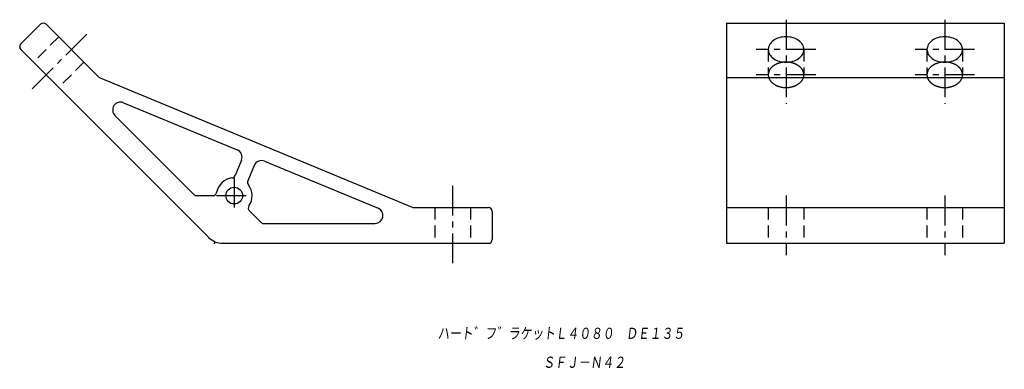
# Model space of a CAD drawing. Extents: x -135 to 113, y -44 to 44.
import ezdxf

# ---------------------------------------------------------------- set-up
doc = ezdxf.new("R2010")
doc.units = 0
doc.linetypes.add('CENTER', pattern=[12, 7.5, -1.5, 1.5, -1.5])
doc.linetypes.add('DASHED', pattern=[4.5, 3, -1.5])
doc.layers.get('0').update_dxf_attribs({"linetype": 'CONTINUOUS'})
doc.styles.get("Standard").update_dxf_attribs({"font": 'txt', "bigfont": 'BIGFONT'})

msp = doc.modelspace()

# ---------------------------------------------------------------- linework, layer by layer
at = {"color": 7, "linetype": 'CONTINUOUS'}
for p, q in [((-134.32, 37.43), (-129.37, 42.38)), ((-114.66, 29.09), (-127.96, 42.38)), ((43.49, 42.67), (113.49, 42.67)), ((43.49, 42.67), (43.49, -12.77)), ((113.49, 42.67), (113.49, -12.77)), ((-86.99, -11.31), (-134.32, 36.02)), ((-114.34, 28.87), (-35.71, -3.7)), ((43.49, 28.95), (113.49, 28.95)), ((-108.42, 22.63), (-79.83, 10.79)), ((-90.75, -0.48), (-110.6, 19.37)), ((-78.75, 8.18), (-80.35, 4.3)), ((-72.9, 7.92), (-44.31, -3.92)), ((-75.51, 6.84), (-77.12, 2.96)), ((-90.04, -0.77), (-85.97, -0.77)), ((-76.74, -4.6), (-73.85, -7.48)), ((-35.33, -3.77), (-16.53, -3.77)), ((-15.53, -4.77), (-15.53, -11.77)), ((43.49, -3.77), (113.49, -3.77)), ((-73.15, -7.77), (-45.07, -7.77)), ((-83.46, -12.77), (-16.53, -12.77)), ((43.49, -12.77), (113.49, -12.77))]:
    msp.add_line(p, q, dxfattribs=at)
at = {"color": 7, "linetype": 'CENTER'}
for p, q in [((58.49, 43.52), (58.49, 22.33)), ((98.49, 43.52), (98.49, 22.33)), ((-117.7, 39.91), (-131.85, 25.76)), ((65.99, 36.02), (50.99, 36.02)), ((105.99, 36.02), (90.99, 36.02)), ((65.99, 29.65), (50.99, 29.65)), ((105.99, 29.65), (90.99, 29.65)), ((-80.56, 3.73), (-80.56, -5.27)), ((-25.53, 1.73), (-25.53, -18.27)), ((-85.06, -0.77), (-76.06, -0.77)), ((58.49, -0.77), (58.49, -15.77)), ((98.49, -0.77), (98.49, -15.77))]:
    msp.add_line(p, q, dxfattribs=at)
at = {"color": 7, "linetype": 'DASHED'}
for p, q in [((-124.77, 39.2), (-131.14, 32.84)), ((53.99, 36.02), (53.99, 29.65)), ((62.99, 36.02), (62.99, 29.65)), ((93.99, 36.02), (93.99, 29.65)), ((102.99, 36.02), (102.99, 29.65)), ((-118.41, 32.84), (-124.77, 26.47)), ((-30.03, -3.77), (-30.03, -12.77)), ((-21.03, -3.77), (-21.03, -12.77)), ((53.99, -3.77), (53.99, -12.77)), ((62.99, -3.77), (62.99, -12.77)), ((93.99, -3.77), (93.99, -12.77)), ((102.99, -3.77), (102.99, -12.77))]:
    msp.add_line(p, q, dxfattribs=at)
at = {"color": 7, "linetype": 'CONTINUOUS'}
for points in [[(62.99, 36.02, 0.098491), (62.65, 37.24, 0.098491), (61.67, 38.27, 0.098491), (60.21, 38.96, 0.098491), (58.49, 39.2, 0.098491), (56.77, 38.96, 0.098491), (55.31, 38.27, 0.098491), (54.33, 37.24, 0.098491), (53.99, 36.02, 0.098491), (54.33, 34.8, 0.098491), (55.31, 33.77, 0.098491), (56.77, 33.08, 0.098491), (58.49, 32.84, 0.098491), (60.21, 33.08, 0.098491), (61.67, 33.77, 0.098491), (62.65, 34.8, 0.098491)], [(102.99, 36.02, 0.098491), (102.65, 37.24, 0.098491), (101.67, 38.27, 0.098491), (100.21, 38.96, 0.098491), (98.49, 39.2, 0.098491), (96.77, 38.96, 0.098491), (95.31, 38.27, 0.098491), (94.33, 37.24, 0.098491), (93.99, 36.02, 0.098491), (94.33, 34.8, 0.098491), (95.31, 33.77, 0.098491), (96.77, 33.08, 0.098491), (98.49, 32.84, 0.098491), (100.21, 33.08, 0.098491), (101.67, 33.77, 0.098491), (102.65, 34.8, 0.098491)]]:
    msp.add_lwpolyline(points, format="xyb", close=True, dxfattribs=at)
at = {"color": 7, "linetype": 'DASHED'}
for points in [[(62.99, 29.65, 0.098491), (62.65, 30.87, 0.098491), (61.67, 31.9, 0.098491), (60.21, 32.59, 0.098491), (58.49, 32.84, 0.098491), (56.77, 32.59, 0.098491), (55.31, 31.9, 0.098491), (54.33, 30.87, 0.098491), (53.99, 29.65, 0.098491), (54.33, 28.44, 0.098491), (55.31, 27.4, 0.098491), (56.77, 26.71, 0.098491), (58.49, 26.47, 0.098491), (60.21, 26.71, 0.098491), (61.67, 27.4, 0.098491), (62.65, 28.44, 0.098491)], [(102.99, 29.65, 0.098491), (102.65, 30.87, 0.098491), (101.67, 31.9, 0.098491), (100.21, 32.59, 0.098491), (98.49, 32.84, 0.098491), (96.77, 32.59, 0.098491), (95.31, 31.9, 0.098491), (94.33, 30.87, 0.098491), (93.99, 29.65, 0.098491), (94.33, 28.44, 0.098491), (95.31, 27.4, 0.098491), (96.77, 26.71, 0.098491), (98.49, 26.47, 0.098491), (100.21, 26.71, 0.098491), (101.67, 27.4, 0.098491), (102.65, 28.44, 0.098491)]]:
    msp.add_lwpolyline(points, format="xyb", close=True, dxfattribs=at)
at = {"color": 7, "linetype": 'CONTINUOUS'}
msp.add_circle((-80.56, -0.77), 2.1, dxfattribs=at)
for centre, radius, start, end in [((-128.66, 41.67), 1, 45, 135), ((-133.61, 36.72), 1, 135, 225), ((-113.95, 29.79), 1, 225, 247.5), ((-109.19, 20.78), 2, 67.5, 225), ((-80.59, 8.94), 2, 337.5, 67.5), ((-73.67, 6.07), 2, 67.5, 157.5), ((-80.56, -0.77), 4.5, 97.5, 169.5243), ((-81.28, 4.68), 1, 277.5, 337.5), ((-76.2, 2.58), 1, 157.5, 217.5), ((-85.97, 0.23), 1, 270, 349.5243), ((-80.56, -0.77), 4.5, 325.4757, 37.5), ((-90.04, 0.23), 1, 225, 270), ((-76.03, -3.89), 1, 145.4757, 225), ((-45.07, -5.77), 2, 270, 67.5), ((-35.33, -2.77), 1, 247.5, 270), ((-16.53, -4.77), 1, 0, 90), ((-73.15, -6.77), 1, 225, 270), ((-83.46, -7.77), 5, 225, 270), ((-16.53, -11.77), 1, 270, 360)]:
    msp.add_arc(centre, radius, start, end, dxfattribs=at)
msp.add_point((-85.53, -12.77), dxfattribs=at)

# ---------------------------------------------------------------- texts
at = {"color": 7, "linetype": 'CONTINUOUS', "oblique": 7}
for s, width, p in [('ハート゛フ゛ラケットＬ４０８０\u3000ＤＥ１３５', 0.842276, (-29.34, -37.13)), ('ＳＦＪ－Ｎ４２', 0.84635, (-2.81, -44.42))]:
    msp.add_text(s, height=3.2, dxfattribs=dict(at, width=width)).set_placement(p)

doc.saveas('drawing.dxf')
